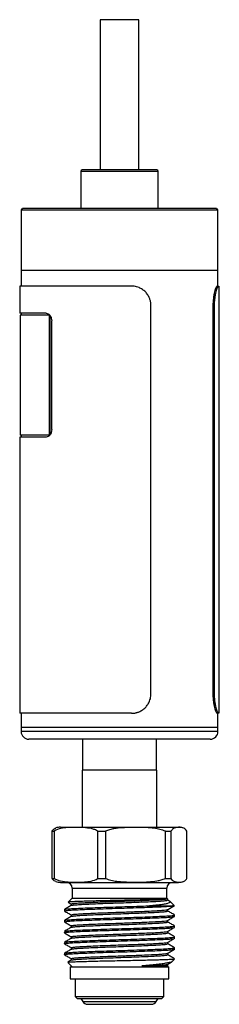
# Model space of a CAD drawing. Header units: inches. Extents: x 3.21 to 12.47, y 1.43 to 9.2.
# Tile 8 of 10: x 11.96 to 12.47, y 3.33 to 5.83. Entities that reach past the tile are written whole.
import ezdxf

# ---------------------------------------------------------------- set-up
doc = ezdxf.new("R2010")
doc.units = ezdxf.units.IN
doc.header["$MEASUREMENT"] = 0

msp = doc.modelspace()

# ---------------------------------------------------------------- linework, layer by layer
at = {"color": 7, "linetype": 'Continuous', "lineweight": 25}
for p, q in [((12.168, 5.8345), (12.168, 5.4526)), ((12.1824, 5.8345), (12.168, 5.8345)), ((12.2665, 5.8345), (12.1824, 5.8345)), ((12.2665, 5.4526), (12.2665, 5.8345)), ((12.1188, 5.4487), (12.1188, 5.3542)), ((12.1476, 5.4487), (12.1188, 5.4487)), ((12.1504, 5.4526), (12.1228, 5.4526)), ((12.3157, 5.4487), (12.1476, 5.4487)), ((12.3117, 5.4526), (12.1504, 5.4526)), ((12.3157, 5.3542), (12.3157, 5.4487)), ((11.9672, 5.3502), (11.9672, 5.1967)), ((12.0405, 5.3502), (11.9672, 5.3502)), ((12.0432, 5.3542), (11.9712, 5.3542)), ((12.4672, 5.3502), (12.0405, 5.3502)), ((12.4633, 5.3542), (12.0432, 5.3542)), ((12.4672, 5.1967), (12.4672, 5.3502)), ((11.9672, 5.1967), (11.9672, 5.1573)), ((12.0405, 5.1967), (11.9672, 5.1967)), ((12.4672, 5.1967), (12.0405, 5.1967)), ((12.4672, 5.1573), (12.4672, 5.1967)), ((11.9637, 5.1573), (11.9637, 5.0884)), ((12.2478, 5.1573), (11.9637, 5.1573)), ((12.4654, 5.1573), (12.4689, 5.1573)), ((12.4707, 4.0717), (12.4707, 5.1573)), ((12.2972, 4.1217), (12.2972, 5.1073)), ((12.4545, 5.1073), (12.4545, 4.1217)), ((12.4545, 5.1073), (12.4578, 5.1073)), ((12.4578, 5.1073), (12.4578, 4.1217)), ((12.031, 5.0884), (11.9637, 5.0884)), ((11.9653, 5.0835), (11.9653, 4.7784)), ((12.0398, 5.0835), (11.9653, 5.0835)), ((11.9672, 5.0884), (11.9672, 5.0835)), ((12.0398, 4.7784), (12.0398, 5.0835)), ((12.04, 5.0835), (12.0398, 5.0835)), ((12.0412, 4.7798), (12.0412, 5.0821)), ((12.0451, 4.7931), (12.0451, 5.0687)), ((11.9637, 4.7735), (11.9637, 4.0717)), ((12.031, 4.7735), (11.9637, 4.7735)), ((12.0398, 4.7784), (11.9653, 4.7784)), ((11.9672, 4.7784), (11.9672, 4.7735)), ((12.04, 4.7784), (12.0398, 4.7784)), ((12.4545, 4.1217), (12.4578, 4.1217)), ((12.2478, 4.0717), (11.9637, 4.0717)), ((11.9672, 4.0717), (11.9672, 4.0353)), ((12.4654, 4.0717), (12.4689, 4.0717)), ((12.4672, 4.0353), (12.4672, 4.0717)), ((11.9672, 4.0353), (11.9672, 4.0254)), ((12.0405, 4.0353), (11.9672, 4.0353)), ((12.4672, 4.0353), (12.0405, 4.0353)), ((12.4672, 4.0254), (12.4672, 4.0353)), ((12.0405, 4.0254), (11.9672, 4.0254)), ((12.0544, 4.0057), (11.9869, 4.0057)), ((12.4672, 4.0254), (12.0405, 4.0254)), ((12.4476, 4.0057), (12.0544, 4.0057)), ((12.1235, 4.0057), (12.1235, 3.927)), ((12.311, 3.927), (12.311, 4.0057)), ((12.1222, 3.927), (12.1222, 3.782)), ((12.3122, 3.927), (12.1222, 3.927)), ((12.3122, 3.782), (12.3122, 3.927)), ((12.0672, 3.782), (12.1112, 3.782)), ((12.1112, 3.782), (12.3672, 3.782)), ((12.379, 3.78), (12.378, 3.7804)), ((12.0459, 3.772), (12.051, 3.772)), ((12.0459, 3.652), (12.0459, 3.772)), ((12.051, 3.772), (12.051, 3.652)), ((12.1625, 3.772), (12.1816, 3.772)), ((12.1625, 3.652), (12.1625, 3.772)), ((12.1816, 3.772), (12.1816, 3.652)), ((12.3338, 3.772), (12.3478, 3.772)), ((12.3338, 3.652), (12.3338, 3.772)), ((12.3478, 3.772), (12.3478, 3.652)), ((12.3886, 3.652), (12.3886, 3.772)), ((12.0459, 3.652), (12.051, 3.652)), ((12.0672, 3.642), (12.1112, 3.642)), ((12.1112, 3.642), (12.3672, 3.642)), ((12.1625, 3.652), (12.1816, 3.652)), ((12.3338, 3.652), (12.3478, 3.652)), ((12.0972, 3.627), (12.0972, 3.602)), ((12.0972, 3.627), (12.1324, 3.627)), ((12.1324, 3.627), (12.3372, 3.627)), ((12.3372, 3.602), (12.3372, 3.627)), ((12.0972, 3.602), (12.0868, 3.5916)), ((12.0872, 3.5913), (12.0948, 3.5869)), ((12.0948, 3.587), (12.0948, 3.5831)), ((12.0972, 3.602), (12.1324, 3.602)), ((12.1324, 3.602), (12.3372, 3.602)), ((12.2844, 3.582), (12.3516, 3.582)), ((12.3397, 3.5996), (12.3372, 3.602)), ((12.3397, 3.5969), (12.3397, 3.5996)), ((12.3453, 3.5937), (12.3397, 3.597)), ((12.3563, 3.583), (12.3458, 3.5934)), ((12.0772, 3.5728), (12.0772, 3.5694)), ((12.0948, 3.5592), (12.0948, 3.5553)), ((12.3397, 3.5691), (12.3397, 3.573)), ((12.3572, 3.5555), (12.3572, 3.559)), ((12.0772, 3.5451), (12.0772, 3.5416)), ((12.0948, 3.5314), (12.0948, 3.5276)), ((12.3397, 3.5413), (12.3397, 3.5452)), ((12.3572, 3.5277), (12.3572, 3.5312)), ((12.0772, 3.5173), (12.0772, 3.5138)), ((12.0948, 3.5037), (12.0948, 3.4998)), ((12.3397, 3.5135), (12.3397, 3.5174)), ((12.0772, 3.4895), (12.0772, 3.486)), ((12.3397, 3.4858), (12.3397, 3.4896)), ((12.3572, 3.4999), (12.3572, 3.5034)), ((12.0772, 3.4617), (12.0772, 3.4583)), ((12.0948, 3.4759), (12.0948, 3.472)), ((12.3397, 3.458), (12.3397, 3.4619)), ((12.3572, 3.4721), (12.3572, 3.4756)), ((12.0856, 3.4386), (12.0972, 3.427)), ((12.0948, 3.4481), (12.0948, 3.4442)), ((12.3372, 3.427), (12.3401, 3.4299)), ((12.3397, 3.4302), (12.3397, 3.4341)), ((12.3508, 3.4406), (12.3572, 3.447)), ((12.3547, 3.447), (12.3572, 3.447)), ((12.0922, 3.427), (12.0922, 3.397)), ((12.0922, 3.427), (12.3422, 3.427)), ((12.3422, 3.397), (12.3422, 3.427)), ((12.0922, 3.397), (12.3422, 3.397)), ((12.1047, 3.397), (12.1047, 3.352)), ((12.3297, 3.352), (12.3297, 3.397)), ((12.1047, 3.352), (12.1097, 3.347)), ((12.1047, 3.352), (12.3297, 3.352)), ((12.1097, 3.347), (12.3247, 3.347)), ((12.1194, 3.347), (12.1237, 3.3395)), ((12.1237, 3.3395), (12.3107, 3.3395)), ((12.1367, 3.332), (12.2977, 3.332)), ((12.3107, 3.3395), (12.3151, 3.347)), ((12.3247, 3.347), (12.3297, 3.352))]:
    msp.add_line(p, q, dxfattribs=at)
for centre, radius, start, end in [((12.1228, 5.4487), 0.00394, 90, 180), ((12.3117, 5.4487), 0.00394, 0, 90), ((11.9712, 5.3502), 0.00394, 90, 180), ((12.4633, 5.3502), 0.00394, 0, 90), ((11.9869, 4.0254), 0.0197, 180, 270), ((12.4476, 4.0254), 0.0197, 270, 0), ((12.0672, 3.7458), 0.0363, 90, 109.023), ((12.3672, 3.7458), 0.0363, 83.6917, 90), ((12.0672, 3.6783), 0.0363, 250.9997, 270), ((12.0822, 3.627), 0.015, 0, 90), ((12.3522, 3.627), 0.015, 90, 180), ((12.3672, 3.6783), 0.0363, 270, 289.0497), ((12.1367, 3.347), 0.015, 210, 270), ((12.2977, 3.347), 0.015, 270, 330)]:
    msp.add_arc(centre, radius, start, end, dxfattribs=at)
for points, knots in [([(12.2972, 5.1073), (12.2972, 5.1084), (12.2972, 5.1106), (12.2968, 5.1139), (12.2963, 5.1171), (12.2956, 5.1203), (12.2947, 5.1234), (12.2934, 5.127), (12.2916, 5.1309), (12.2883, 5.1366), (12.2832, 5.1429), (12.277, 5.1481), (12.2714, 5.1515), (12.2665, 5.1538), (12.2609, 5.1558), (12.2544, 5.1571), (12.25, 5.1572), (12.2478, 5.1573)], [0, 0, 0, 0, 0.041798, 0.083205, 0.124403, 0.165575, 0.206906, 0.248578, 0.310815, 0.373136, 0.497854, 0.622908, 0.685626, 0.748426, 0.832299, 0.915685, 1, 1, 1, 1]), ([(12.4654, 5.1573), (12.465, 5.1573), (12.4646, 5.157), (12.4638, 5.156), (12.4635, 5.1557), (12.463, 5.1547), (12.4627, 5.1541), (12.4612, 5.151), (12.4599, 5.1473), (12.4581, 5.1404), (12.4575, 5.1378), (12.4565, 5.1324), (12.456, 5.1295), (12.4549, 5.1203), (12.4545, 5.114), (12.4545, 5.1073)], [0, 0, 0, 0, 0.125, 0.125, 0.1875, 0.1875, 0.25, 0.25, 0.5, 0.5, 0.625, 0.625, 0.75, 0.75, 1, 1, 1, 1]), ([(12.4689, 5.1573), (12.4687, 5.1573), (12.4685, 5.1573), (12.468, 5.1569), (12.4675, 5.1564), (12.467, 5.1557), (12.4664, 5.1547), (12.4657, 5.1534), (12.4649, 5.1515), (12.4636, 5.1481), (12.462, 5.1429), (12.4606, 5.1366), (12.4596, 5.1309), (12.4589, 5.126), (12.4583, 5.1203), (12.4579, 5.1139), (12.4578, 5.1095), (12.4578, 5.1073)], [0, 0, 0, 0, 0.042381, 0.084357, 0.1261, 0.167789, 0.2096, 0.251709, 0.314497, 0.377227, 0.502282, 0.626999, 0.689308, 0.751557, 0.834513, 0.916837, 1, 1, 1, 1]), ([(12.031, 5.0884), (12.0328, 5.0884), (12.0346, 5.0879), (12.0372, 5.0864), (12.038, 5.0858), (12.0395, 5.0844), (12.0402, 5.0836), (12.0422, 5.0808), (12.0433, 5.0787), (12.0448, 5.0739), (12.0451, 5.0714), (12.0451, 5.0687)], [0, 0, 0, 0, 0.25, 0.25, 0.375, 0.375, 0.5, 0.5, 0.75, 0.75, 1, 1, 1, 1]), ([(12.0451, 4.7931), (12.0451, 4.7906), (12.0448, 4.788), (12.0437, 4.7844), (12.0432, 4.7833), (12.0422, 4.7811), (12.0416, 4.7801), (12.0402, 4.7783), (12.0395, 4.7775), (12.038, 4.7761), (12.0372, 4.7755), (12.0346, 4.774), (12.0328, 4.7735), (12.031, 4.7735)], [0, 0, 0, 0, 0.25, 0.25, 0.375, 0.375, 0.5, 0.5, 0.625, 0.625, 0.75, 0.75, 1, 1, 1, 1]), ([(12.2478, 4.0717), (12.2489, 4.0717), (12.2511, 4.0718), (12.2544, 4.0721), (12.2576, 4.0726), (12.2608, 4.0734), (12.2639, 4.0743), (12.2675, 4.0757), (12.2714, 4.0775), (12.277, 4.0809), (12.2832, 4.0861), (12.2883, 4.0925), (12.2916, 4.0981), (12.2938, 4.103), (12.2957, 4.1087), (12.297, 4.1151), (12.2971, 4.1195), (12.2972, 4.1217)], [0, 0, 0, 0, 0.042381, 0.084357, 0.1261, 0.167789, 0.2096, 0.251709, 0.314497, 0.377227, 0.502282, 0.626999, 0.689308, 0.751557, 0.834513, 0.916837, 1, 1, 1, 1]), ([(12.4545, 4.1217), (12.4545, 4.1184), (12.4546, 4.1151), (12.4549, 4.1103), (12.455, 4.1088), (12.4553, 4.1056), (12.4555, 4.1041), (12.4564, 4.0965), (12.4575, 4.091), (12.4593, 4.084), (12.4599, 4.0819), (12.4612, 4.0783), (12.4618, 4.0768), (12.4636, 4.073), (12.4646, 4.0717), (12.4654, 4.0717)], [0, 0, 0, 0, 0.125, 0.125, 0.1875, 0.1875, 0.25, 0.25, 0.5, 0.5, 0.625, 0.625, 0.75, 0.75, 1, 1, 1, 1]), ([(12.4578, 4.1217), (12.4578, 4.1206), (12.4578, 4.1184), (12.4579, 4.1151), (12.4581, 4.1119), (12.4583, 4.1087), (12.4586, 4.1056), (12.459, 4.102), (12.4596, 4.0981), (12.4606, 4.0925), (12.462, 4.0861), (12.4636, 4.0809), (12.4649, 4.0775), (12.4659, 4.0752), (12.467, 4.0733), (12.468, 4.0719), (12.4686, 4.0718), (12.4689, 4.0717)], [0, 0, 0, 0, 0.041798, 0.083205, 0.124403, 0.165575, 0.206906, 0.248578, 0.310815, 0.373136, 0.497854, 0.622908, 0.685626, 0.748426, 0.832299, 0.915685, 1, 1, 1, 1]), ([(12.0459, 3.772), (12.0471, 3.7737), (12.0496, 3.7771), (12.0529, 3.7792), (12.0548, 3.7797), (12.0555, 3.7799)], [0, 0, 0, 0, 0.3978145, 0.8048095, 1, 1, 1, 1]), ([(12.1625, 3.772), (12.1598, 3.7734), (12.1543, 3.7763), (12.1422, 3.7795), (12.1263, 3.7814), (12.1075, 3.7814), (12.0895, 3.7816), (12.0722, 3.7801), (12.0593, 3.7766), (12.0525, 3.7728), (12.051, 3.772)], [0, 0, 0, 0, 0.076701, 0.153559, 0.326572, 0.49992, 0.653081, 0.806143, 0.957803, 1, 1, 1, 1]), ([(12.3338, 3.772), (12.3292, 3.7737), (12.3199, 3.7771), (12.3036, 3.7797), (12.2853, 3.7812), (12.2584, 3.7816), (12.231, 3.7815), (12.2066, 3.7791), (12.192, 3.7761), (12.1851, 3.7734), (12.1816, 3.772)], [0, 0, 0, 0, 0.094454, 0.191088, 0.321079, 0.451175, 0.713156, 0.854924, 0.927527, 1, 1, 1, 1]), ([(12.3886, 3.772), (12.3873, 3.7737), (12.3848, 3.7771), (12.3805, 3.7797), (12.3756, 3.7812), (12.3684, 3.7816), (12.361, 3.7815), (12.3545, 3.7791), (12.3506, 3.7761), (12.3487, 3.7734), (12.3478, 3.772)], [0, 0, 0, 0, 0.094454, 0.191088, 0.321079, 0.451175, 0.713156, 0.854924, 0.927527, 1, 1, 1, 1]), ([(12.0555, 3.6442), (12.0542, 3.6446), (12.0519, 3.6454), (12.0487, 3.648), (12.0469, 3.6507), (12.0459, 3.652)], [0, 0, 0, 0, 0.389273, 0.69491, 1, 1, 1, 1]), ([(12.051, 3.652), (12.0537, 3.6506), (12.0592, 3.6477), (12.0713, 3.6445), (12.0872, 3.6426), (12.106, 3.6426), (12.1241, 3.6424), (12.1413, 3.6439), (12.1542, 3.6474), (12.161, 3.6512), (12.1625, 3.652)], [0, 0, 0, 0, 0.076701, 0.153559, 0.326572, 0.49992, 0.653081, 0.806143, 0.957803, 1, 1, 1, 1]), ([(12.1816, 3.652), (12.1861, 3.6503), (12.1954, 3.6469), (12.2118, 3.6443), (12.2301, 3.6429), (12.2569, 3.6424), (12.2844, 3.6425), (12.3088, 3.645), (12.3233, 3.648), (12.3303, 3.6507), (12.3338, 3.652)], [0, 0, 0, 0, 0.094454, 0.191088, 0.321079, 0.451175, 0.713156, 0.854924, 0.927527, 1, 1, 1, 1]), ([(12.3478, 3.652), (12.349, 3.6503), (12.3515, 3.6469), (12.3559, 3.6443), (12.3608, 3.6429), (12.368, 3.6424), (12.3753, 3.6425), (12.3819, 3.645), (12.3858, 3.648), (12.3876, 3.6507), (12.3886, 3.652)], [0, 0, 0, 0, 0.094454, 0.191088, 0.321079, 0.451175, 0.713156, 0.854924, 0.927527, 1, 1, 1, 1]), ([(12.0781, 3.5691), (12.0777, 3.5692), (12.0761, 3.5696), (12.0799, 3.5703), (12.0896, 3.5713), (12.106, 3.5723), (12.1277, 3.5732), (12.1537, 3.5742), (12.183, 3.5753), (12.2138, 3.5762), (12.2447, 3.5772), (12.2745, 3.5782), (12.3014, 3.5792), (12.324, 3.5801), (12.3415, 3.581), (12.3483, 3.5817), (12.3516, 3.582)], [0, 0, 0, 0, 0.018474, 0.093761, 0.170503, 0.246824, 0.321531, 0.397689, 0.474477, 0.550015, 0.62507, 0.701742, 0.778202, 0.852967, 0.92894, 1, 1, 1, 1]), ([(12.095, 3.5832), (12.0921, 3.5815), (12.0862, 3.5782), (12.0804, 3.5748), (12.0774, 3.5731)], [0, 0, 0, 0, 0.499961, 1, 1, 1, 1]), ([(12.0781, 3.5731), (12.0781, 3.5732), (12.078, 3.5736), (12.0846, 3.5744), (12.0979, 3.5754), (12.1175, 3.5763), (12.1417, 3.5773), (12.1697, 3.5783), (12.2, 3.5793), (12.231, 3.5802), (12.2597, 3.5811), (12.2767, 3.5817), (12.2844, 3.582)], [0, 0, 0, 0, 0.033889, 0.14392, 0.254559, 0.363101, 0.471643, 0.582281, 0.692313, 0.800018, 0.909815, 1, 1, 1, 1]), ([(12.3343, 3.5996), (12.3321, 3.5994), (12.3278, 3.5991), (12.3172, 3.5986), (12.3039, 3.5982), (12.2882, 3.5977), (12.2702, 3.5972), (12.2507, 3.5968), (12.23, 3.5963), (12.209, 3.5958), (12.1879, 3.5954), (12.1676, 3.5949), (12.1483, 3.5944), (12.131, 3.5939), (12.1159, 3.5935), (12.1036, 3.593), (12.0943, 3.5925), (12.0886, 3.5921), (12.0863, 3.5917), (12.0871, 3.5915), (12.0873, 3.5914)], [0, 0, 0, 0, 0.055557, 0.112724, 0.168281, 0.225422, 0.281511, 0.339198, 0.395751, 0.45394, 0.51068, 0.569016, 0.626565, 0.685783, 0.743329, 0.802493, 0.860887, 0.920966, 0.979511, 1, 1, 1, 1]), ([(12.0948, 3.587), (12.0948, 3.587), (12.0938, 3.5873), (12.0973, 3.5879), (12.1055, 3.589), (12.12, 3.59), (12.1389, 3.5909), (12.1617, 3.5919), (12.1873, 3.5929), (12.2121, 3.5938), (12.2349, 3.5946), (12.2552, 3.5953), (12.277, 3.5962), (12.2988, 3.5972), (12.3178, 3.5981), (12.3289, 3.599), (12.3331, 3.5994), (12.3343, 3.5996)], [0, 0, 0, 0, 0.000182, 0.077176, 0.155659, 0.23371, 0.310111, 0.387996, 0.466526, 0.543776, 0.602509, 0.662453, 0.722805, 0.805997, 0.888003, 0.966317, 1, 1, 1, 1]), ([(12.0956, 3.5832), (12.0961, 3.5835), (12.0972, 3.584), (12.1058, 3.585), (12.1199, 3.5859), (12.1389, 3.5869), (12.1617, 3.5879), (12.1873, 3.5889), (12.2142, 3.5898), (12.2413, 3.5908), (12.2673, 3.5918), (12.2908, 3.5928), (12.3107, 3.5937), (12.3261, 3.5947), (12.3341, 3.5955), (12.3388, 3.5962), (12.339, 3.5966), (12.3391, 3.5969)], [0, 0, 0, 0, 0.051756, 0.124221, 0.196289, 0.266832, 0.338747, 0.411257, 0.482585, 0.553457, 0.625856, 0.698056, 0.768655, 0.840394, 0.912927, 0.941542, 1, 1, 1, 1]), ([(12.2844, 3.582), (12.2902, 3.5826), (12.3021, 3.5837), (12.3171, 3.5852), (12.3296, 3.5869), (12.3389, 3.5886), (12.3447, 3.5904), (12.3471, 3.592), (12.346, 3.5929), (12.3456, 3.5932)], [0, 0, 0, 0, 0.149485, 0.302615, 0.452155, 0.605824, 0.758925, 0.916466, 1, 1, 1, 1]), ([(12.3394, 3.5996), (12.3395, 3.5996), (12.3397, 3.5996), (12.3381, 3.5996), (12.3356, 3.5996), (12.3343, 3.5996)], [0, 0, 0, 0, 0.170448, 0.582069, 1, 1, 1, 1]), ([(12.3394, 3.5728), (12.3424, 3.5745), (12.3482, 3.5779), (12.3541, 3.5813), (12.357, 3.583)], [0, 0, 0, 0, 0.499959, 1, 1, 1, 1]), ([(12.3563, 3.5827), (12.356, 3.5826), (12.3554, 3.5823), (12.3529, 3.5821), (12.3516, 3.582)], [0, 0, 0, 0, 0.47079, 1, 1, 1, 1]), ([(12.0781, 3.5414), (12.0777, 3.5414), (12.0761, 3.5418), (12.0799, 3.5425), (12.0896, 3.5436), (12.106, 3.5446), (12.1277, 3.5455), (12.1537, 3.5465), (12.183, 3.5475), (12.2138, 3.5484), (12.2447, 3.5494), (12.2745, 3.5504), (12.3014, 3.5514), (12.3241, 3.5523), (12.3418, 3.5533), (12.3529, 3.5543), (12.3578, 3.555), (12.3568, 3.5554), (12.3567, 3.5555)], [0, 0, 0, 0, 0.016825, 0.085393, 0.155285, 0.224793, 0.292832, 0.362192, 0.432127, 0.500922, 0.569279, 0.639107, 0.708742, 0.776834, 0.846026, 0.915983, 0.984986, 1, 1, 1, 1]), ([(12.0774, 3.5691), (12.0804, 3.5674), (12.0862, 3.5641), (12.092, 3.5607), (12.0948, 3.5591)], [0, 0, 0, 0, 0.506633, 1, 1, 1, 1]), ([(12.095, 3.5555), (12.0921, 3.5538), (12.0862, 3.5504), (12.0804, 3.547), (12.0774, 3.5453)], [0, 0, 0, 0, 0.499961, 1, 1, 1, 1]), ([(12.0781, 3.5453), (12.0781, 3.5454), (12.078, 3.5458), (12.0846, 3.5466), (12.0979, 3.5476), (12.1175, 3.5485), (12.1417, 3.5495), (12.1697, 3.5505), (12.2, 3.5515), (12.231, 3.5524), (12.2615, 3.5534), (12.2899, 3.5544), (12.3146, 3.5554), (12.3338, 3.5563), (12.3476, 3.5572), (12.3552, 3.5581), (12.3581, 3.5587), (12.357, 3.5591), (12.3568, 3.5591)], [0, 0, 0, 0, 0.021905, 0.0930267, 0.1645409, 0.2347, 0.304859, 0.3763733, 0.447495, 0.5171131, 0.5880834, 0.6596415, 0.7300335, 0.7999765, 0.8638253, 0.9276674, 0.9897261, 1, 1, 1, 1]), ([(12.0948, 3.5592), (12.0948, 3.5592), (12.0938, 3.5595), (12.0973, 3.5602), (12.1055, 3.5612), (12.12, 3.5622), (12.1389, 3.5631), (12.1617, 3.5641), (12.1873, 3.5651), (12.2121, 3.566), (12.2349, 3.5668), (12.2552, 3.5675), (12.277, 3.5684), (12.2988, 3.5694), (12.3179, 3.5703), (12.3311, 3.5714), (12.3382, 3.5722), (12.3386, 3.5727), (12.3387, 3.5728)], [0, 0, 0, 0, 0.000168, 0.071272, 0.14375, 0.21583, 0.286386, 0.358312, 0.430835, 0.502175, 0.556414, 0.611772, 0.667507, 0.744334, 0.820066, 0.892389, 0.964712, 1, 1, 1, 1]), ([(12.0956, 3.5555), (12.0961, 3.5557), (12.0972, 3.5562), (12.1058, 3.5572), (12.1199, 3.5582), (12.1389, 3.5591), (12.1617, 3.5601), (12.1873, 3.5611), (12.2142, 3.5621), (12.2413, 3.563), (12.2673, 3.564), (12.2908, 3.565), (12.3107, 3.5659), (12.3261, 3.5669), (12.3341, 3.5677), (12.3388, 3.5685), (12.339, 3.5688), (12.3391, 3.5691)], [0, 0, 0, 0, 0.051756, 0.124221, 0.196289, 0.266832, 0.338747, 0.411257, 0.482585, 0.553457, 0.625856, 0.698056, 0.768655, 0.840394, 0.912927, 0.941542, 1, 1, 1, 1]), ([(12.3394, 3.5451), (12.3424, 3.5468), (12.3482, 3.5502), (12.3541, 3.5536), (12.357, 3.5553)], [0, 0, 0, 0, 0.499959, 1, 1, 1, 1]), ([(12.3572, 3.5591), (12.3542, 3.5608), (12.3484, 3.5642), (12.3426, 3.5675), (12.3397, 3.5692)], [0, 0, 0, 0, 0.502754, 1, 1, 1, 1]), ([(12.0774, 3.5414), (12.0804, 3.5397), (12.0862, 3.5363), (12.092, 3.533), (12.0948, 3.5313)], [0, 0, 0, 0, 0.506633, 1, 1, 1, 1]), ([(12.0781, 3.5175), (12.0781, 3.5176), (12.078, 3.518), (12.0846, 3.5188), (12.0979, 3.5198), (12.1175, 3.5208), (12.1417, 3.5217), (12.1697, 3.5227), (12.2, 3.5237), (12.231, 3.5246), (12.2615, 3.5256), (12.2899, 3.5266), (12.3146, 3.5276), (12.3338, 3.5285), (12.3476, 3.5294), (12.3552, 3.5303), (12.3581, 3.5309), (12.357, 3.5313), (12.3568, 3.5313)], [0, 0, 0, 0, 0.021905, 0.0930267, 0.1645409, 0.2347, 0.304859, 0.3763733, 0.447495, 0.5171131, 0.5880834, 0.6596415, 0.7300335, 0.7999765, 0.8638253, 0.9276674, 0.9897261, 1, 1, 1, 1]), ([(12.0948, 3.5314), (12.0948, 3.5314), (12.0938, 3.5318), (12.0973, 3.5324), (12.1055, 3.5334), (12.12, 3.5344), (12.1389, 3.5353), (12.1617, 3.5363), (12.1873, 3.5373), (12.2121, 3.5382), (12.2349, 3.539), (12.2552, 3.5398), (12.277, 3.5406), (12.2988, 3.5416), (12.3179, 3.5426), (12.3311, 3.5436), (12.3382, 3.5444), (12.3386, 3.5449), (12.3387, 3.5451)], [0, 0, 0, 0, 0.000168, 0.071272, 0.14375, 0.21583, 0.286386, 0.358312, 0.430835, 0.502175, 0.556414, 0.611772, 0.667507, 0.744334, 0.820066, 0.892389, 0.964712, 1, 1, 1, 1]), ([(12.0956, 3.5277), (12.0961, 3.5279), (12.0972, 3.5285), (12.1058, 3.5294), (12.1199, 3.5304), (12.1389, 3.5313), (12.1617, 3.5323), (12.1873, 3.5333), (12.2142, 3.5343), (12.2413, 3.5352), (12.2673, 3.5362), (12.2908, 3.5372), (12.3107, 3.5382), (12.3261, 3.5391), (12.3341, 3.5399), (12.3388, 3.5407), (12.339, 3.5411), (12.3391, 3.5413)], [0, 0, 0, 0, 0.051756, 0.124221, 0.196289, 0.266832, 0.338747, 0.411257, 0.482585, 0.553457, 0.625856, 0.698056, 0.768655, 0.840394, 0.912927, 0.941542, 1, 1, 1, 1]), ([(12.3572, 3.5313), (12.3542, 3.533), (12.3484, 3.5364), (12.3426, 3.5398), (12.3397, 3.5414)], [0, 0, 0, 0, 0.502754, 1, 1, 1, 1]), ([(12.0781, 3.5136), (12.0777, 3.5137), (12.0761, 3.5141), (12.0799, 3.5148), (12.0896, 3.5158), (12.106, 3.5168), (12.1277, 3.5177), (12.1537, 3.5187), (12.183, 3.5197), (12.2138, 3.5207), (12.2447, 3.5216), (12.2745, 3.5226), (12.3014, 3.5236), (12.3241, 3.5245), (12.3418, 3.5255), (12.3529, 3.5265), (12.3578, 3.5273), (12.3568, 3.5276), (12.3567, 3.5277)], [0, 0, 0, 0, 0.016825, 0.085393, 0.155285, 0.224793, 0.292832, 0.362192, 0.432127, 0.500922, 0.569279, 0.639107, 0.708742, 0.776834, 0.846026, 0.915983, 0.984986, 1, 1, 1, 1]), ([(12.095, 3.5277), (12.0921, 3.526), (12.0862, 3.5226), (12.0804, 3.5192), (12.0774, 3.5175)], [0, 0, 0, 0, 0.499961, 1, 1, 1, 1]), ([(12.0774, 3.5136), (12.0804, 3.5119), (12.0862, 3.5085), (12.092, 3.5052), (12.0948, 3.5035)], [0, 0, 0, 0, 0.506633, 1, 1, 1, 1]), ([(12.0781, 3.4897), (12.0781, 3.4898), (12.078, 3.4902), (12.0846, 3.491), (12.0979, 3.492), (12.1175, 3.493), (12.1417, 3.4939), (12.1697, 3.4949), (12.2, 3.4959), (12.231, 3.4969), (12.2615, 3.4978), (12.2899, 3.4989), (12.3146, 3.4998), (12.3338, 3.5007), (12.3476, 3.5017), (12.3552, 3.5026), (12.3581, 3.5032), (12.357, 3.5035), (12.3568, 3.5035)], [0, 0, 0, 0, 0.021905, 0.0930267, 0.1645409, 0.2347, 0.304859, 0.3763733, 0.447495, 0.5171131, 0.5880834, 0.6596415, 0.7300335, 0.7999765, 0.8638253, 0.9276674, 0.9897261, 1, 1, 1, 1]), ([(12.0948, 3.5037), (12.0948, 3.5037), (12.0938, 3.504), (12.0973, 3.5046), (12.1055, 3.5056), (12.12, 3.5066), (12.1389, 3.5075), (12.1617, 3.5085), (12.1873, 3.5095), (12.2121, 3.5104), (12.2349, 3.5112), (12.2552, 3.512), (12.277, 3.5129), (12.2988, 3.5138), (12.3179, 3.5148), (12.3311, 3.5158), (12.3382, 3.5167), (12.3386, 3.5171), (12.3387, 3.5173)], [0, 0, 0, 0, 0.000168, 0.071272, 0.14375, 0.21583, 0.286386, 0.358312, 0.430835, 0.502175, 0.556414, 0.611772, 0.667507, 0.744334, 0.820066, 0.892389, 0.964712, 1, 1, 1, 1]), ([(12.0956, 3.4999), (12.0961, 3.5001), (12.0972, 3.5007), (12.1058, 3.5016), (12.1199, 3.5026), (12.1389, 3.5035), (12.1617, 3.5045), (12.1873, 3.5055), (12.2142, 3.5065), (12.2413, 3.5074), (12.2673, 3.5084), (12.2908, 3.5095), (12.3107, 3.5104), (12.3261, 3.5114), (12.3341, 3.5122), (12.3388, 3.5129), (12.339, 3.5133), (12.3391, 3.5135)], [0, 0, 0, 0, 0.051756, 0.124221, 0.196289, 0.266832, 0.338747, 0.411257, 0.482585, 0.553457, 0.625856, 0.698056, 0.768655, 0.840394, 0.912927, 0.941542, 1, 1, 1, 1]), ([(12.3394, 3.5173), (12.3424, 3.519), (12.3482, 3.5224), (12.3541, 3.5258), (12.357, 3.5275)], [0, 0, 0, 0, 0.499959, 1, 1, 1, 1]), ([(12.3572, 3.5035), (12.3542, 3.5052), (12.3484, 3.5086), (12.3426, 3.512), (12.3397, 3.5137)], [0, 0, 0, 0, 0.502754, 1, 1, 1, 1]), ([(12.0781, 3.4858), (12.0777, 3.4859), (12.0761, 3.4863), (12.0799, 3.487), (12.0896, 3.488), (12.106, 3.489), (12.1277, 3.4899), (12.1537, 3.4909), (12.183, 3.4919), (12.2138, 3.4929), (12.2447, 3.4938), (12.2745, 3.4948), (12.3014, 3.4958), (12.3241, 3.4968), (12.3418, 3.4977), (12.3529, 3.4988), (12.3578, 3.4995), (12.3568, 3.4999), (12.3567, 3.4999)], [0, 0, 0, 0, 0.016825, 0.085393, 0.155285, 0.224793, 0.292832, 0.362192, 0.432127, 0.500922, 0.569279, 0.639107, 0.708742, 0.776834, 0.846026, 0.915983, 0.984986, 1, 1, 1, 1]), ([(12.095, 3.4999), (12.0921, 3.4982), (12.0862, 3.4948), (12.0804, 3.4914), (12.0774, 3.4897)], [0, 0, 0, 0, 0.499961, 1, 1, 1, 1]), ([(12.0774, 3.4858), (12.0804, 3.4841), (12.0862, 3.4808), (12.092, 3.4774), (12.0948, 3.4758)], [0, 0, 0, 0, 0.506633, 1, 1, 1, 1]), ([(12.0948, 3.4759), (12.0948, 3.4759), (12.0938, 3.4762), (12.0973, 3.4768), (12.1055, 3.4778), (12.12, 3.4788), (12.1389, 3.4798), (12.1617, 3.4808), (12.1873, 3.4818), (12.2121, 3.4827), (12.2349, 3.4834), (12.2552, 3.4842), (12.277, 3.4851), (12.2988, 3.486), (12.3179, 3.487), (12.3311, 3.488), (12.3382, 3.4889), (12.3386, 3.4894), (12.3387, 3.4895)], [0, 0, 0, 0, 0.000168, 0.071272, 0.14375, 0.21583, 0.286386, 0.358312, 0.430835, 0.502175, 0.556414, 0.611772, 0.667507, 0.744334, 0.820066, 0.892389, 0.964712, 1, 1, 1, 1]), ([(12.0956, 3.4721), (12.0961, 3.4724), (12.0972, 3.4729), (12.1058, 3.4738), (12.1199, 3.4748), (12.1389, 3.4758), (12.1617, 3.4767), (12.1873, 3.4778), (12.2142, 3.4787), (12.2413, 3.4797), (12.2673, 3.4807), (12.2908, 3.4817), (12.3107, 3.4826), (12.3261, 3.4836), (12.3341, 3.4844), (12.3388, 3.4851), (12.339, 3.4855), (12.3391, 3.4858)], [0, 0, 0, 0, 0.051756, 0.124221, 0.196289, 0.266832, 0.338747, 0.411257, 0.482585, 0.553457, 0.625856, 0.698056, 0.768655, 0.840394, 0.912927, 0.941542, 1, 1, 1, 1]), ([(12.3394, 3.4895), (12.3424, 3.4912), (12.3482, 3.4946), (12.3541, 3.498), (12.357, 3.4997)], [0, 0, 0, 0, 0.499959, 1, 1, 1, 1]), ([(12.3572, 3.4758), (12.3542, 3.4775), (12.3484, 3.4808), (12.3426, 3.4842), (12.3397, 3.4859)], [0, 0, 0, 0, 0.502754, 1, 1, 1, 1]), ([(12.0781, 3.458), (12.0777, 3.4581), (12.0761, 3.4585), (12.0799, 3.4592), (12.0896, 3.4602), (12.106, 3.4612), (12.1277, 3.4621), (12.1537, 3.4631), (12.183, 3.4641), (12.2138, 3.4651), (12.2447, 3.466), (12.2745, 3.4671), (12.3014, 3.4681), (12.3241, 3.469), (12.3418, 3.47), (12.3529, 3.471), (12.3578, 3.4717), (12.3568, 3.4721), (12.3567, 3.4721)], [0, 0, 0, 0, 0.016825, 0.085393, 0.155285, 0.224793, 0.292832, 0.362192, 0.432127, 0.500922, 0.569279, 0.639107, 0.708742, 0.776834, 0.846026, 0.915983, 0.984986, 1, 1, 1, 1]), ([(12.095, 3.4721), (12.0921, 3.4704), (12.0862, 3.467), (12.0804, 3.4636), (12.0774, 3.462)], [0, 0, 0, 0, 0.499961, 1, 1, 1, 1]), ([(12.0774, 3.458), (12.0804, 3.4563), (12.0862, 3.453), (12.092, 3.4496), (12.0948, 3.448)], [0, 0, 0, 0, 0.506633, 1, 1, 1, 1]), ([(12.0781, 3.462), (12.0781, 3.4621), (12.078, 3.4625), (12.0846, 3.4632), (12.0979, 3.4643), (12.1175, 3.4652), (12.1417, 3.4662), (12.1697, 3.4672), (12.2, 3.4682), (12.231, 3.4691), (12.2615, 3.4701), (12.2899, 3.4711), (12.3146, 3.472), (12.3338, 3.473), (12.3476, 3.4739), (12.3552, 3.4748), (12.3581, 3.4754), (12.357, 3.4757), (12.3568, 3.4758)], [0, 0, 0, 0, 0.021905, 0.0930267, 0.1645409, 0.2347, 0.304859, 0.3763733, 0.447495, 0.5171131, 0.5880834, 0.6596415, 0.7300335, 0.7999765, 0.8638253, 0.9276674, 0.9897261, 1, 1, 1, 1]), ([(12.0948, 3.4481), (12.0948, 3.4481), (12.0938, 3.4484), (12.0973, 3.4491), (12.1055, 3.4501), (12.12, 3.4511), (12.1389, 3.452), (12.1617, 3.453), (12.1873, 3.454), (12.2121, 3.4549), (12.2349, 3.4557), (12.2552, 3.4564), (12.277, 3.4573), (12.2988, 3.4583), (12.3179, 3.4592), (12.3311, 3.4603), (12.3382, 3.4611), (12.3386, 3.4616), (12.3387, 3.4617)], [0, 0, 0, 0, 0.000168, 0.071272, 0.14375, 0.21583, 0.286386, 0.358312, 0.430835, 0.502175, 0.556414, 0.611772, 0.667507, 0.744334, 0.820066, 0.892389, 0.964712, 1, 1, 1, 1]), ([(12.0956, 3.4444), (12.0961, 3.4446), (12.0972, 3.4451), (12.1058, 3.4461), (12.1199, 3.4471), (12.1389, 3.448), (12.1617, 3.449), (12.1873, 3.45), (12.2142, 3.4509), (12.2413, 3.4519), (12.2673, 3.4529), (12.2908, 3.4539), (12.3107, 3.4548), (12.3261, 3.4558), (12.3341, 3.4566), (12.3388, 3.4573), (12.339, 3.4577), (12.3391, 3.458)], [0, 0, 0, 0, 0.051756, 0.124221, 0.196289, 0.266832, 0.338747, 0.411257, 0.482585, 0.553457, 0.625856, 0.698056, 0.768655, 0.840394, 0.912927, 0.941542, 1, 1, 1, 1]), ([(12.3394, 3.4617), (12.3424, 3.4634), (12.3482, 3.4668), (12.3541, 3.4702), (12.357, 3.4719)], [0, 0, 0, 0, 0.499959, 1, 1, 1, 1]), ([(12.3572, 3.448), (12.3542, 3.4497), (12.3484, 3.453), (12.3426, 3.4564), (12.3397, 3.4581)], [0, 0, 0, 0, 0.502754, 1, 1, 1, 1]), ([(12.095, 3.4444), (12.0921, 3.4427), (12.089, 3.4409), (12.0859, 3.4391), (12.0858, 3.439)], [0, 0, 0, 0, 0.9518298, 1, 1, 1, 1]), ([(12.0859, 3.4389), (12.0862, 3.439), (12.0869, 3.4393), (12.0923, 3.4397), (12.1013, 3.4402), (12.1137, 3.4407), (12.1292, 3.4411), (12.147, 3.4416), (12.1672, 3.4421), (12.1887, 3.4426), (12.2114, 3.443), (12.2342, 3.4435), (12.2568, 3.4439), (12.2784, 3.4444), (12.2985, 3.4449), (12.3164, 3.4454), (12.3316, 3.4458), (12.3426, 3.4463), (12.3503, 3.4467), (12.3532, 3.4469), (12.3547, 3.447)], [0, 0, 0, 0, 0.0439957, 0.1008079, 0.1569463, 0.2147127, 0.2708498, 0.3285771, 0.3853776, 0.4438091, 0.5008774, 0.559589, 0.6169934, 0.676027, 0.7340253, 0.7937054, 0.8517244, 0.9113719, 0.955339, 1, 1, 1, 1]), ([(12.3506, 3.4408), (12.3506, 3.4406), (12.3504, 3.4399), (12.3461, 3.4385), (12.3378, 3.4367), (12.3257, 3.4348), (12.3112, 3.433), (12.294, 3.4313), (12.281, 3.4301), (12.2743, 3.4294)], [0, 0, 0, 0, 0.043278, 0.206271, 0.374553, 0.529105, 0.68814, 0.841608, 1, 1, 1, 1]), ([(12.2743, 3.4294), (12.2826, 3.4298), (12.2989, 3.4305), (12.3178, 3.4315), (12.3311, 3.4325), (12.3382, 3.4333), (12.3386, 3.4338), (12.3387, 3.434)], [0, 0, 0, 0, 0.231064, 0.458834, 0.676351, 0.893868, 1, 1, 1, 1]), ([(12.2743, 3.4294), (12.2767, 3.4294), (12.2837, 3.4294), (12.2947, 3.4294), (12.3077, 3.4294), (12.3196, 3.4294), (12.3312, 3.4294), (12.3353, 3.4294), (12.3377, 3.4294)], [0, 0, 0, 0, 0.072489, 0.218991, 0.365492, 0.551844, 0.738196, 1, 1, 1, 1]), ([(12.3377, 3.4294), (12.339, 3.4296), (12.3404, 3.4297), (12.34, 3.4299), (12.34, 3.4299)], [0, 0, 0, 0, 0.914579, 1, 1, 1, 1]), ([(12.3394, 3.434), (12.3424, 3.4357), (12.3459, 3.4377), (12.3495, 3.4398), (12.3501, 3.4401)], [0, 0, 0, 0, 0.823375, 1, 1, 1, 1]), ([(12.3547, 3.447), (12.3563, 3.4473), (12.3581, 3.4476), (12.357, 3.4479), (12.3568, 3.448)], [0, 0, 0, 0, 0.857963, 1, 1, 1, 1])]:
    msp.add_open_spline(points, degree=3, knots=knots, dxfattribs=at)

doc.saveas('drawing.dxf')
